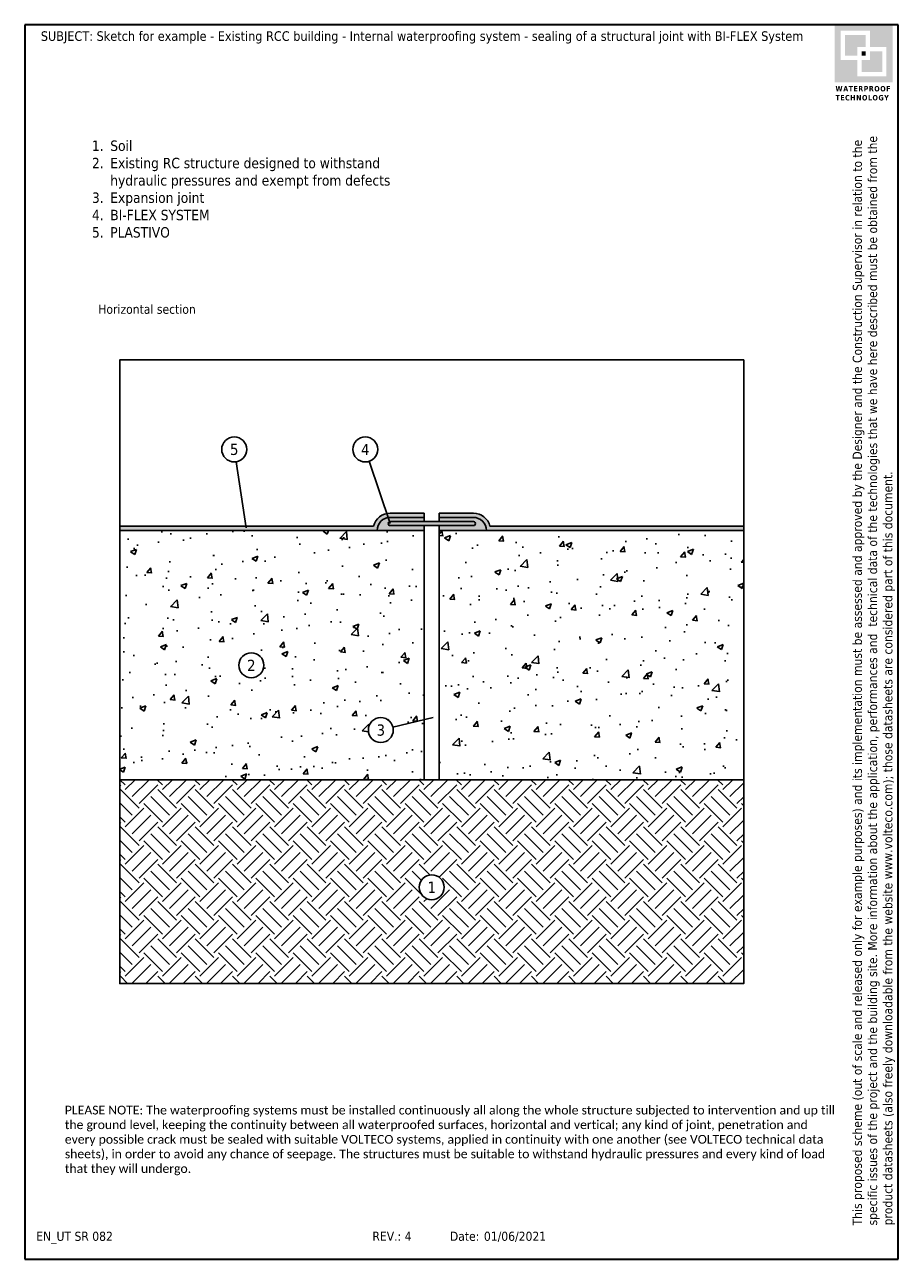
# Model space of a CAD drawing. Header units: millimetres. Extents: x 2621.4 to 2642.4, y 1762.5 to 1792.2.
import ezdxf
from ezdxf.enums import TextEntityAlignment as Align

# ---------------------------------------------------------------- set-up
doc = ezdxf.new("R2010")
doc.units = ezdxf.units.MM
doc.linetypes.add('CONTINUA', pattern=[0])
doc.layers.add('contorno', color=6, linetype='Continuous', plot=False)
doc.layers.add('nascosto', color=7, linetype='Continuous', lineweight=25, plot=False)
doc.styles.add('tahoma', font='tahoma.ttf', dxfattribs={"height": 0.3})

msp = doc.modelspace()

# ---------------------------------------------------------------- hatches: boundary and pattern name
h = msp.add_hatch(color=252)
h.dxf.hatch_style = 1
h.paths.add_polyline_path([(2642.225389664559, 1792.181413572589), (2640.836817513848, 1792.181413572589), (2640.836817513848, 1790.792841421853), (2642.225389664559, 1790.792841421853)])
h.paths.add_polyline_path([(2640.981735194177, 1791.332502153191), (2640.981735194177, 1792.034676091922), (2641.68429471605, 1792.034676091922), (2641.68429471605, 1791.641752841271), (2642.080471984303, 1791.641752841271), (2642.080471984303, 1790.93957890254), (2641.37791246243, 1790.93957890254), (2641.37791246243, 1791.332502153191)], flags=16)
h.paths.add_polyline_path([(2641.08548642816, 1791.436253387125), (2641.08548642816, 1791.93092485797), (2641.580543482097, 1791.93092485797), (2641.580543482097, 1791.641752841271), (2641.37791246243, 1791.641752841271), (2641.37791246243, 1791.436253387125)], flags=0)
h.paths.add_polyline_path([(2641.481663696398, 1791.332502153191), (2641.68429471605, 1791.332502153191), (2641.68429471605, 1791.538001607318), (2641.976720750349, 1791.538001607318), (2641.976720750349, 1791.043330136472), (2641.481663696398, 1791.043330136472)], flags=0)
h.paths.add_polyline_path([(2641.481663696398, 1791.436253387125), (2641.481663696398, 1791.538001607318), (2641.580543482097, 1791.538001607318), (2641.580543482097, 1791.436253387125)], flags=0)
h.paths.add_polyline_path([(2641.580543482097, 1791.93092485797), (2641.08548642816, 1791.93092485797), (2641.08548642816, 1791.436253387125), (2641.37791246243, 1791.436253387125), (2641.37791246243, 1791.641752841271), (2641.580543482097, 1791.641752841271)], flags=0)
h.paths.add_polyline_path([(2641.580543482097, 1791.538001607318), (2641.481663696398, 1791.538001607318), (2641.481663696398, 1791.436253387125), (2641.580543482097, 1791.436253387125)], flags=0)
h.paths.add_polyline_path([(2641.976720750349, 1791.538001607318), (2641.68429471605, 1791.538001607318), (2641.68429471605, 1791.332502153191), (2641.481663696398, 1791.332502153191), (2641.481663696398, 1791.043330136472), (2641.976720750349, 1791.043330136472)], flags=0)
h = msp.add_hatch(color=252)
h.dxf.hatch_style = 1
h.paths.add_polyline_path([(2641.580543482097, 1791.93092485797), (2641.08548642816, 1791.93092485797), (2641.08548642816, 1791.436253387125), (2641.37791246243, 1791.436253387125), (2641.37791246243, 1791.641752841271), (2641.580543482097, 1791.641752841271)])
h = msp.add_hatch(color=252)
h.dxf.hatch_style = 1
h.paths.add_polyline_path([(2641.580543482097, 1791.538001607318), (2641.481663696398, 1791.538001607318), (2641.481663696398, 1791.436253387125), (2641.580543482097, 1791.436253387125)])
h = msp.add_hatch(color=252)
h.dxf.hatch_style = 1
h.paths.add_polyline_path([(2641.976720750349, 1791.538001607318), (2641.68429471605, 1791.538001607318), (2641.68429471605, 1791.332502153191), (2641.481663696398, 1791.332502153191), (2641.481663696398, 1791.043330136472), (2641.976720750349, 1791.043330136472)])
h = msp.add_hatch(color=146)
h.dxf.hatch_style = 1
h.paths.add_polyline_path([(2623.649026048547, 1780.117640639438), (2623.649026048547, 1780.017644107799), (2629.836543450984, 1780.017644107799, -0.3689239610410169), (2630.100062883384, 1780.326173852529), (2630.067946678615, 1780.421990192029, 0.2897789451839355), (2629.748851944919, 1780.117640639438)])
h.paths.add_polyline_path([(2630.148725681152, 1780.430018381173, 0.04933250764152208), (2630.067946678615, 1780.421990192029), (2630.100062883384, 1780.326173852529, -0.0391469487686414), (2630.148751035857, 1780.330018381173), (2630.968436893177, 1780.330018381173), (2630.968436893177, 1780.430018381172)])
h.paths.add_polyline_path([(2632.549251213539, 1780.117644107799, 0.344292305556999), (2632.148987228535, 1780.430018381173), (2631.32966713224, 1780.430018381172), (2631.32966713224, 1780.330018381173), (2632.149012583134, 1780.330018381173, -0.4143699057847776), (2632.46156057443, 1780.017644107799), (2638.649026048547, 1780.017644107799), (2638.649026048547, 1780.117644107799)])
h = msp.add_hatch(color=8)
h.dxf.hatch_style = 1
h.paths.add_polyline_path([(2629.836543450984, 1780.017644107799), (2630.968436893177, 1780.017644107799), (2630.968436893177, 1780.130018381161), (2630.149091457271, 1780.130018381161, -0.8504260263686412), (2630.133161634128, 1780.227426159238), (2630.100062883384, 1780.326173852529, 0.3689239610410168)])
edge = h.paths.add_edge_path()
edge.add_line((2631.32966713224, 1780.330018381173), (2631.32966713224, 1780.230018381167))
edge.add_line((2631.32966713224, 1780.230018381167), (2632.149012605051, 1780.230018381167))
edge.add_arc((2632.149052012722, 1780.180018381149), 0.05000001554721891, -89.95479988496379, 90.0451578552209, ccw=False)
edge.add_line((2632.149091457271, 1780.130018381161), (2631.32966713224, 1780.130018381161))
edge.add_line((2631.32966713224, 1780.130018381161), (2631.32966713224, 1780.017644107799))
edge.add_line((2631.32966713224, 1780.017644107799), (2632.46156057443, 1780.017644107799))
edge.add_arc((2632.149182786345, 1780.017640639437), 0.3123777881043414, 0.0006361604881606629, 90.03121837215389)
edge.add_line((2632.149012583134, 1780.330018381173), (2631.32966713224, 1780.330018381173))
edge = h.paths.add_edge_path()
edge.add_line((2630.968436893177, 1780.230018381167), (2630.968436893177, 1780.330018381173))
edge.add_line((2630.968436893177, 1780.330018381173), (2630.148751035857, 1780.330018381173))
edge.add_arc((2630.148921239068, 1780.017640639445), 0.3123777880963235, 90.03121837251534, 98.99845930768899)
edge.add_line((2630.100062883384, 1780.326173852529), (2630.133161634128, 1780.227426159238))
edge.add_arc((2630.149052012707, 1780.180018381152), 0.0500000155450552, 90.0451578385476, 108.53038183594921, ccw=False)
edge.add_line((2630.149012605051, 1780.230018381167), (2630.968436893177, 1780.230018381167))
at = {"lineweight": -3}
h = msp.add_hatch(color=40, dxfattribs=at)
h.dxf.hatch_style = 1
h.paths.add_polyline_path([(2630.149012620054, 1780.230018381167, 1.000000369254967), (2630.14909144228, 1780.130018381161), (2632.149091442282, 1780.130018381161, 0.9999996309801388), (2632.149012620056, 1780.230018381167)])
h = msp.add_hatch()
h.set_pattern_fill('AR-CONC', color=256, scale=0.008)
h.set_pattern_definition([(49.99999999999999, (-355.0025169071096, 1271.220385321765), (1.457477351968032, -0.1275126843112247), [0.1524, -1.6764]), (355, (-355.0025169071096, 1271.220385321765), (-0.2819473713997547, 1.528454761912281), [0.12192, -1.34112467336]), (100.4514447, (-354.8810608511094, 1271.209759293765), (1.175529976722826, 1.400942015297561), [0.1295200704, -1.4247219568]), (46.18420000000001, (-355.0025169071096, 1271.626785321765), (2.168632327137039, -0.3363386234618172), [0.2286, -2.5146]), (96.63555760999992, (-354.8217977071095, 1271.598757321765), (1.899233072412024, 1.979408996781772), [0.19428018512, -2.13708486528]), (351.1841511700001, (-355.0025169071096, 1271.626785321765), (1.899233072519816, 1.979408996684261), [0.18287973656, -2.01167785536]), (21, (-354.7993169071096, 1271.525185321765), (1.21291513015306, -0.8181215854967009), [0.1524, -1.6764]), (326.0000000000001, (-354.7993169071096, 1271.525185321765), (0.4944162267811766, 1.473503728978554), [0.12192, -1.34112]), (71.45144499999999, (-354.6982406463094, 1271.457008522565), (1.707331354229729, 0.655382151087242), [0.1295200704, -1.4247195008]), (37.50000000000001, (-355.0025169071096, 1271.220385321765), (0.02470882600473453, 0.6764403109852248), [0, -1.324864, 0, -1.36144, 0, -1.3462]), (7.499999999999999, (-355.0025169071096, 1271.220385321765), (0.534557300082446, 0.8014445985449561), [0, -0.7762239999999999, 0, -1.294384, 0, -0.5130800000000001]), (327.5, (-355.4556529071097, 1271.220385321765), (1.084724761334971, -0.04582995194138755), [0, -0.508, 0, -1.58496, 0, -2.10312]), (317.5, (-355.6588529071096, 1271.220385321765), (1.185033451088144, 0.2034119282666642), [0, -0.6604, 0, -1.052576, 0, -1.49352])])
h.paths.add_polyline_path([(2630.968436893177, 1780.017644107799), (2623.649026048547, 1780.017644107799), (2623.649026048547, 1774.017644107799), (2630.968436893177, 1774.017644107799), (2630.968436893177, 1775.463418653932), (2630.216351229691, 1775.283111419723, -0.05889342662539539), (2630.224618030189, 1775.213170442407, -1), (2629.624618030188, 1775.213170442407, -0.8887642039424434), (2630.216351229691, 1775.283111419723), (2630.968436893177, 1775.463418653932)])
h.paths.add_polyline_path([(2626.512232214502, 1776.772102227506, -1), (2627.112232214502, 1776.772102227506, -1)], flags=16)
h.paths.add_polyline_path([(2638.649026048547, 1780.017644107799), (2631.32966713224, 1780.017644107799), (2631.32966713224, 1774.017644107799), (2638.649026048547, 1774.017644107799)])
h.paths.add_polyline_path([(2626.64196357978, 1776.565386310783), (2626.982500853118, 1776.565386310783), (2626.982500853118, 1776.978818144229), (2626.64196357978, 1776.978818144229)], flags=8)
h = msp.add_hatch()
h.set_pattern_fill('EARTH', color=8, scale=0.1, angle=135)
h.set_pattern_definition([(135, (3135.988921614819, -1156.029522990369), (-0.8980256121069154, 5.498820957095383e-17), [0.635, -0.635]), (135, (3135.820541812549, -1156.197902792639), (-0.8980256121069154, 5.498820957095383e-17), [0.635, -0.635]), (135, (3135.652162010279, -1156.366282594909), (-0.8980256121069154, 5.498820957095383e-17), [0.635, -0.635]), (225, (3135.539908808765, -1156.366282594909), (-5.498820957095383e-17, -0.8980256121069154), [0.635, -0.635]), (225, (3135.371529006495, -1156.197902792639), (-5.498820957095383e-17, -0.8980256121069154), [0.635, -0.635]), (225, (3135.203149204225, -1156.029522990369), (-5.498820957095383e-17, -0.8980256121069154), [0.635, -0.635])])
h.paths.add_polyline_path([(2623.649026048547, 1774.017644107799), (2623.649026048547, 1769.116222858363), (2638.649026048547, 1769.116222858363), (2638.649026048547, 1774.017644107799)])
h.paths.add_polyline_path([(2631.149026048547, 1771.73203916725, -1), (2631.149026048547, 1771.13203916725, -1)], flags=16)
h.paths.add_polyline_path([(2631.352206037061, 1771.262949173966), (2631.352206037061, 1771.601129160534), (2630.945846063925, 1771.601129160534), (2630.945846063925, 1771.262949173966)], flags=8)

# ---------------------------------------------------------------- linework, layer by layer
at = {"color": 7}
for p, q in [((2626.445653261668, 1781.666459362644), (2626.686155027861, 1780.078232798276)), ((2629.646739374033, 1781.678631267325), (2630.149052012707, 1780.180018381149))]:
    msp.add_line(p, q, dxfattribs=at)
at = {"lineweight": -3}
for p, q in [((2630.149091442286, 1780.330018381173), (2630.968436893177, 1780.330018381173)), ((2630.149091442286, 1780.230018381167), (2632.149012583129, 1780.230018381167)), ((2630.14911570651, 1780.430018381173), (2630.968436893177, 1780.430018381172)), ((2631.32966713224, 1780.430018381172), (2632.148988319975, 1780.430018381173)), ((2631.32966713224, 1780.330018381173), (2632.149012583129, 1780.330018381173)), ((2629.748851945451, 1780.117640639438), (2623.649026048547, 1780.117640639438)), ((2632.549251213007, 1780.117644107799), (2638.649026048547, 1780.117644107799))]:
    msp.add_line(p, q, dxfattribs=at)
for p, q in [((2630.968436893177, 1780.330018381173), (2630.968436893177, 1780.430018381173)), ((2630.968436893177, 1780.330018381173), (2630.968436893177, 1780.230018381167)), ((2631.32966713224, 1780.330018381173), (2631.32966713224, 1780.430018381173)), ((2631.32966713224, 1780.330018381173), (2631.32966713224, 1780.230018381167)), ((2630.968436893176, 1780.017644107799), (2623.649026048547, 1780.017644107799)), ((2630.14901256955, 1780.130018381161), (2632.149039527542, 1780.130018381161)), ((2630.968436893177, 1774.017644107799), (2630.968436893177, 1780.017644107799)), ((2631.32966713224, 1780.017644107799), (2631.32966713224, 1780.130018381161)), ((2638.649026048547, 1780.017644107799), (2631.32966713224, 1780.017644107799)), ((2631.32966713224, 1774.017644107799), (2631.32966713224, 1780.017644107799)), ((2630.216351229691, 1775.283111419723), (2631.18094668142, 1775.514366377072)), ((2638.649026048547, 1774.017644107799), (2623.649026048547, 1774.017644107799))]:
    msp.add_line(p, q)
msp.add_lwpolyline([(2630.968436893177, 1780.017644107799), (2630.968436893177, 1780.130018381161)])
at = {"color": 7}
for centre in [(2626.400736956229, 1781.963077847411), (2626.400736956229, 1781.963077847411), (2626.400736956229, 1781.963077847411), (2626.400736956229, 1781.963077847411), (2629.551397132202, 1781.963077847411), (2629.551397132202, 1781.963077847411), (2629.551397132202, 1781.963077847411), (2629.551397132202, 1781.963077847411), (2626.812232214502, 1776.772102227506), (2626.812232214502, 1776.772102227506), (2626.812232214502, 1776.772102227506), (2626.812232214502, 1776.772102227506), (2629.924618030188, 1775.213170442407), (2629.924618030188, 1775.213170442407), (2629.924618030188, 1775.213170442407), (2629.924618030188, 1775.213170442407), (2631.149026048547, 1771.43203916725), (2631.149026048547, 1771.43203916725), (2631.149026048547, 1771.43203916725), (2631.149026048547, 1771.43203916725)]:
    msp.add_circle(centre, 0.3, dxfattribs=at)
at = {"lineweight": -3}
for centre, radius, start, end in [((2630.148921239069, 1780.017640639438), 0.4123777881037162, 89.97298068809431, 165.9660915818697), ((2630.148921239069, 1780.017640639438), 0.3123777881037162, 89.97601372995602, 180), ((2632.149182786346, 1780.017640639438), 0.4123777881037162, 14.03440513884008, 90.02701916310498), ((2632.149182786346, 1780.017640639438), 0.3123777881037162, 0, 90.02398626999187)]:
    msp.add_arc(centre, radius, start, end, dxfattribs=at)
for centre, start, end in [((2630.149052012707, 1780.180018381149), 89.9548170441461, 269.9548170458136), ((2632.149052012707, 1780.180018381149), 270.0451829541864, 90.04518295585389)]:
    msp.add_arc(centre, 0.05000001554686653, start, end)
at = {"layer": 'contorno', "color": 3}
for points in [[(2623.649026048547, 1784.116222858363), (2638.649026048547, 1784.116222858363), (2638.649026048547, 1769.116222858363), (2623.649026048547, 1769.116222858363)], [(2623.649026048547, 1769.116222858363), (2623.649026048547, 1784.116222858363), (2638.649026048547, 1784.116222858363), (2638.649026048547, 1769.116222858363)]]:
    msp.add_lwpolyline(points, close=True, dxfattribs=at)
at = {"layer": 'nascosto', "color": 3, "linetype": 'CONTINUA', "lineweight": 30}
for p, q in [((2621.364216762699, 1792.181413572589), (2621.364216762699, 1762.481413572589)), ((2642.364216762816, 1792.181413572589), (2621.364216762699, 1792.181413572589)), ((2642.364216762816, 1762.481413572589), (2642.364216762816, 1792.181413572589)), ((2621.364216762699, 1762.481413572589), (2642.364216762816, 1762.481413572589))]:
    msp.add_line(p, q, dxfattribs=at)

# ---------------------------------------------------------------- texts
at = {"style": 'tahoma'}
msp.add_text('Horizontal section', height=0.22, rotation=0.001668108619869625, dxfattribs=at).set_placement((2625.475924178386, 1785.226930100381), align=Align.RIGHT)
at = {"color": 7, "style": 'tahoma'}
for s, p in [('5', (2626.400736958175, 1781.963077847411)), ('4', (2629.551397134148, 1781.963077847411)), ('2', (2626.812232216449, 1776.772102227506)), ('3', (2629.924618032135, 1775.213170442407)), ('1', (2631.149026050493, 1771.43203916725))]:
    msp.add_text(s, height=0.27, dxfattribs=at).set_placement(p, align=Align.MIDDLE)
at = {"style": 'tahoma'}
for s, p in [('EN_UT SR 082', (2621.641593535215, 1763.145899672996)), ('REV.:', (2629.722503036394, 1763.145899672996)), ('4', (2630.498096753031, 1763.145899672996)), ('Date:', (2631.585736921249, 1763.145899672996)), ('01/06/2021', (2632.402944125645, 1763.145899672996))]:
    msp.add_text(s, height=0.22, rotation=0.001668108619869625, dxfattribs=at).set_placement(p, align=Align.TOP_LEFT)
at = {"insert": (2621.751163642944, 1792.022730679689), "char_height": 0.23, "attachment_point": 1, "style": 'tahoma'}
msp.add_mtext_dynamic_manual_height_columns('SUBJECT: Sketch for example - Existing RCC building - Internal waterproofing system - sealing of a structural joint with BI-FLEX System', width=18.82810512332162, gutter_width=0, heights=[2.720990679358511], dxfattribs=at)
at = {"color": 252, "insert": (2640.854632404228, 1790.7061451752), "char_height": 0.130170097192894, "attachment_point": 1, "style": 'tahoma'}
msp.add_mtext_dynamic_manual_height_columns('{\\fTahoma|b1|i0|c0|p34;\\T1.1;WATERPROOF TECHNOLOGY}', width=1.636872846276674, gutter_width=12.5, heights=[0], dxfattribs=at)
at = {"insert": (2641.26829793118, 1763.296038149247), "char_height": 0.22, "attachment_point": 1, "rotation": 90, "style": 'tahoma'}
msp.add_mtext_dynamic_manual_height_columns('This proposed scheme (out of scale and released only for example purposes) and its implementation must be assessed and approved by the Designer and the Construction Supervisor in relation to the specific issues of the project and the building site. More information about the application, performances and  technical data of the technologies that we have here described must be obtained from the product datasheets (also freely downloadable from the website www.volteco.com); those datasheets are considered part of this document.', width=26.92329820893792, gutter_width=0, heights=[3.544565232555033], dxfattribs=at)
note = msp.add_mtext_static_columns([''] * 2, width=8.482130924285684, gutter_width=0.05787600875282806, height=4.072719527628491, dxfattribs=dict(insert=(2622.760928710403, 1789.395121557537), char_height=0.22, attachment_point=1, style='tahoma'))
for column, words in zip([note] + note.columns.linked_columns, ['\\pi-0.44,l0.66,t0.66;{\\H1.1364x;1.^ISoil\\P2.^IExisting RC structure designed to withstand hydraulic pressures and exempt from defects\\P\\H0.99997x;3.^IExpansion joint\\P}', '\\pi-0.44,l0.66,t0.66;{\\H1.13637x;4.^IBI-FLEX SYSTEM\\P5.^IPLASTIVO\\H1.79868x; \\H0.55596x;\\P\\H1.51231x; }']):
    column.text = words
at = {"color": 1, "insert": (2622.329089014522, 1766.17626472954), "char_height": 0.23, "width": 18.59560393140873, "attachment_point": 1, "style": 'tahoma'}
msp.add_mtext('{\\fCalibri|b0|i0|c0|p34;\\H0.91667x;\\C256;PLEASE NOTE: The waterproofing systems must be installed continuously all along the whole structure subjected to intervention and up till the ground level, keeping the continuity between all waterproofed surfaces, horizontal and vertical; any kind of joint, penetration and \\H1.33028x; \\H0.75172x;every possible crack must be sealed with suitable VOLTECO systems, applied in continuity with one another (see VOLTECO technical data \\H1.2348x; \\H0.80985x;sheets), in order to avoid any chance of seepage. The structures must be suitable to withstand hydraulic pressures and every kind of load \\H1.27302x; \\H0.78553x;that they will undergo.\\H1.24028x; }', dxfattribs=at)

doc.saveas('drawing.dxf')
